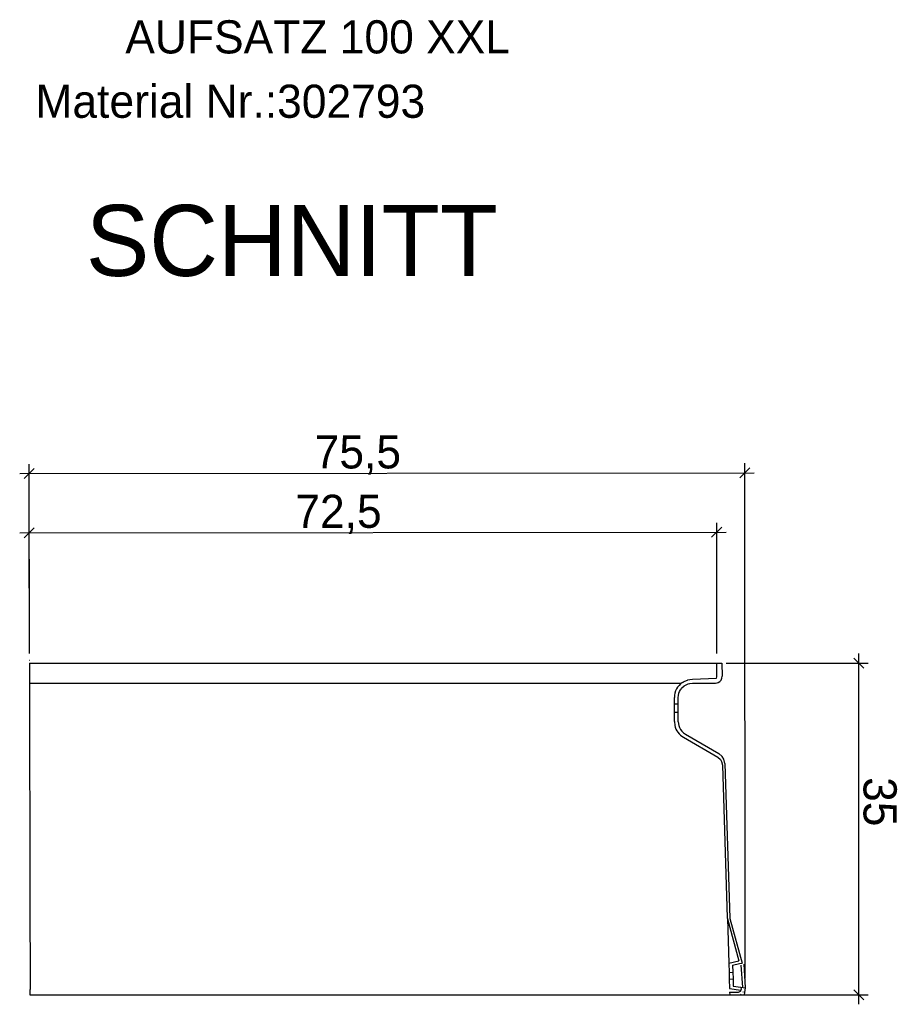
# Model space of a CAD drawing. Extents: x 392 to 662, y -166 to 259.
import ezdxf

# ---------------------------------------------------------------- set-up
doc = ezdxf.new("R2010")
doc.units = 0
doc.linetypes.add('DASHED', pattern=[0.75, 0.5, -0.25])
doc.linetypes.add('SOLID', pattern=[0])
doc.layers.get('0').update_dxf_attribs({"linetype": 'CONTINUOUS'})
doc.layers.add('3', color=7, linetype='CONTINUOUS')
doc.layers.add('5', color=7, linetype='CONTINUOUS')

msp = doc.modelspace()

# ---------------------------------------------------------------- linework, layer by layer
at = {"color": 0, "linetype": 'SOLID'}
for p, q in [((393.796221, -109.706726), (392.736725, -110.768549)), ((393.287311, -129.237626), (393.265376, -109.237638)), ((468.215582, -110.685767), (469.275078, -109.623944)), ((468.803818, -163.483298), (468.744233, -109.154856)), ((392.266473, -110.238734), (469.745329, -110.153759)), ((393.803097, -115.976679), (392.743601, -117.038502)), ((393.287311, -129.237626), (393.272253, -115.507591)), ((465.257942, -116.958971), (466.317438, -115.897148)), ((465.801739, -129.237626), (465.786593, -115.42806)), ((392.27335, -116.508687), (466.787689, -116.426963)), ((481.308001, -130.767956), (480.24734, -129.707296)), ((480.777671, -166.254257), (480.777671, -129.237626)), ((466.802836, -130.237626), (481.777671, -130.237626)), ((463.244036, -131.955719), (465.763192, -131.834296)), ((463.244036, -132.359338), (465.654583, -132.359338)), ((467.47001, -162.115078), (467.493782, -162.87149)), ((467.515968, -163.577474), (467.53974, -164.333885)), ((467.155558, -164.958785), (468.089371, -164.958785)), ((468.351045, -164.450797), (468.358604, -164.691358)), ((480.24734, -164.723927), (481.308001, -165.784587)), ((467.164845, -165.254257), (468.717168, -165.254257)), ((468.164845, -165.254257), (481.777671, -165.254257))]:
    msp.add_line(p, q, dxfattribs=at)
at = {"layer": '5', "color": 0, "linetype": 'SOLID'}
for p, q in [((393.279279, -129.937626), (393.296887, -129.937626)), ((393.288079, -130.237626), (465.802836, -130.237626)), ((393.288408, -130.237626), (393.317888, -157.116761)), ((465.802836, -130.237626), (466.316787, -130.237626)), ((465.802836, -131.703457), (465.802836, -130.237626)), ((466.316787, -130.237626), (466.36057, -131.630818)), ((462.967491, -131.975144), (463.244036, -131.955719)), ((465.776267, -131.816144), (465.802836, -131.703457)), ((393.290735, -132.359338), (462.025505, -132.359338)), ((461.975633, -133.072602), (462.026966, -132.99232)), ((462.026966, -132.99232), (462.090438, -132.893053)), ((462.090438, -132.893053), (462.357321, -132.646584)), ((462.168198, -132.285695), (462.286428, -132.218657)), ((462.286428, -132.218657), (462.427998, -132.138384)), ((462.355202, -132.647791), (462.357321, -132.646584)), ((462.357321, -132.646584), (462.642285, -132.484104)), ((462.427998, -132.138384), (462.695269, -132.036214)), ((462.642285, -132.484104), (462.779237, -132.440938)), ((462.747981, -132.024389), (462.967491, -131.975144)), ((462.779237, -132.440938), (462.93488, -132.391883)), ((462.916761, -132.393793), (463.244036, -132.359338)), ((465.654583, -132.359338), (465.842535, -132.327854)), ((465.842535, -132.327854), (465.930007, -132.303429)), ((461.326848, -134.528788), (461.326848, -133.872907)), ((461.730466, -133.872907), (461.747637, -133.645546)), ((461.730466, -134.528788), (461.730466, -133.872907)), ((461.747637, -133.645546), (461.796427, -133.430948)), ((461.747637, -133.645546), (461.796427, -133.430948)), ((461.796427, -133.430948), (461.8054, -133.407455)), ((461.8054, -133.407455), (461.870504, -133.237015)), ((461.870504, -133.237015), (461.975633, -133.072602)), ((461.326848, -135.43693), (461.326848, -134.528788)), ((461.326848, -134.528788), (461.730466, -134.528788)), ((461.730466, -135.43693), (461.730466, -134.528788)), ((461.326848, -135.43693), (461.730466, -135.43693)), ((461.326848, -136.41679), (461.326848, -135.43693)), ((461.730466, -136.442949), (461.730466, -135.43693)), ((461.326848, -136.41679), (461.368746, -136.815423)), ((461.730466, -136.442949), (461.777704, -136.817896)), ((462.272423, -137.603451), (462.487215, -137.753718)), ((462.285442, -138.077123), (465.89877, -140.163279)), ((462.487215, -137.753718), (466.02014, -139.793456)), ((466.402795, -141.005444), (466.90911, -157.116761)), ((466.650172, -140.846159), (467.162579, -157.151094)), ((393.317888, -157.116761), (393.318555, -157.244763)), ((393.318555, -157.244763), (393.365501, -162.198536)), ((466.911161, -157.181884), (467.059315, -161.896422)), ((466.928233, -157.244763), (468.131295, -161.675198)), ((467.162579, -157.151094), (467.171891, -157.211537)), ((467.171891, -157.211537), (468.49235, -161.901499)), ((467.059315, -161.896422), (468.131292, -161.675198)), ((467.059315, -161.896422), (467.090358, -162.884168)), ((467.47001, -162.115078), (468.20883, -161.960731)), ((468.20883, -161.960731), (468.492348, -161.9015)), ((468.641111, -162.017089), (468.804915, -164.483298)), ((393.365501, -162.198536), (393.365804, -162.256719)), ((393.365804, -162.256719), (393.368475, -164.691358)), ((467.090358, -162.884168), (467.493777, -162.87149)), ((467.090358, -162.884168), (467.112546, -163.590152)), ((467.493782, -162.87149), (467.515968, -163.577474)), ((468.344096, -162.112944), (468.499328, -164.4501)), ((467.112546, -163.590152), (467.515967, -163.577474)), ((467.112546, -163.590152), (467.143739, -164.582662)), ((393.326481, -164.951543), (393.326813, -165.254257)), ((393.326481, -164.951543), (393.359675, -164.951543)), ((393.359675, -164.951543), (393.365997, -164.874834)), ((393.365997, -164.874834), (393.368475, -164.691358)), ((467.143739, -164.582662), (468.352089, -164.756788)), ((467.155558, -164.958785), (467.164845, -165.254257)), ((467.53974, -164.333885), (468.351048, -164.450797)), ((468.089371, -164.958785), (468.222768, -164.902297)), ((468.106472, -165.254257), (468.282483, -165.221504)), ((468.222768, -164.902297), (468.287625, -164.874834)), ((468.282483, -165.221504), (468.327441, -165.208399)), ((468.287625, -164.874834), (468.321757, -164.825504)), ((468.327441, -165.208399), (468.383689, -165.168852)), ((468.334604, -164.806937), (468.352089, -164.756788)), ((468.351048, -164.450797), (468.837601, -164.52091)), ((468.58415, -164.961339), (468.626429, -164.893399)), ((468.717168, -165.254257), (468.837601, -164.52091)), ((393.326813, -165.254257), (393.359675, -165.254257)), ((393.359675, -165.254257), (393.466636, -165.254257)), ((393.466636, -165.254257), (393.970852, -165.254257)), ((393.970852, -165.254257), (467.164845, -165.254257))]:
    msp.add_line(p, q, dxfattribs=at)
at = {"layer": '5', "color": 0, "linetype": 'DASHED'}
for p, q in [((465.763192, -131.834296), (465.776267, -131.816144)), ((462.090438, -132.893053), (462.355202, -132.647791)), ((462.167548, -132.284742), (462.168198, -132.285695)), ((462.695269, -132.036214), (462.747981, -132.024389)), ((462.916761, -132.393793), (462.940694, -132.390051)), ((462.93488, -132.391883), (462.940694, -132.390051)), ((462.940694, -132.390051), (463.244036, -132.359338)), ((461.32492, -133.8729), (461.326848, -133.872907)), ((461.721241, -133.973812), (461.730466, -133.973812)), ((466.90911, -157.116761), (466.928233, -157.244763)), ((466.911161, -157.181884), (466.928233, -157.244763)), ((468.321757, -164.825504), (468.334604, -164.806937)), ((468.352089, -164.756788), (468.358604, -164.691358)), ((468.352089, -164.756788), (468.35712, -164.727715)), ((468.35712, -164.727715), (468.358604, -164.691358))]:
    msp.add_line(p, q, dxfattribs=at)
at = {"layer": '5', "color": 0, "linetype": 'SOLID'}
for points in [[(465.89877, -140.163279), (466.176766, -140.412894), (466.308535, -140.630245), (466.402795, -141.005444)], [(466.650172, -140.846159), (466.529861, -140.371916), (466.364041, -140.100803), (466.02014, -139.793456)]]:
    msp.add_lwpolyline(points, dxfattribs=at)
for centre, radius, start, end in [((465.654586, -131.653009), 0.706331, 292.950303, 361.800334), ((463.257114, -133.880447), 1.932208, 124.325722, 179.776192), ((463.243993, -136.416822), 1.917139, 192.000153, 240.000633), ((463.242744, -136.443816), 1.512045, 194.323724, 230.079192)]:
    msp.add_arc(centre, radius, start, end, dxfattribs=at)

# ---------------------------------------------------------------- texts
at = {"color": 0, "linetype": 'SOLID'}
for s, rotation, p in [('75,5', 0.06284, (423.383191, -109.704607)), ('72,5', 0.06284, (421.342516, -115.976805)), ('35', 270, (481.277671, -142.277096))]:
    msp.add_text(s, height=3.5, rotation=rotation, dxfattribs=at).set_placement(p)
at = {"layer": '3', "color": 0, "linetype": 'SOLID'}
for s, p in [('AUFSATZ 100 XXL', (403.404449, -65.899079)), ('Material Nr.:302793', (393.933715, -72.69372))]:
    msp.add_text(s, height=3.5, dxfattribs=at).set_placement(p)
at = {"layer": '5', "color": 0, "linetype": 'SOLID'}
msp.add_text('SCHNITT', height=7.5, dxfattribs=at).set_placement((399.244408, -89.384471))

doc.saveas('drawing.dxf')
